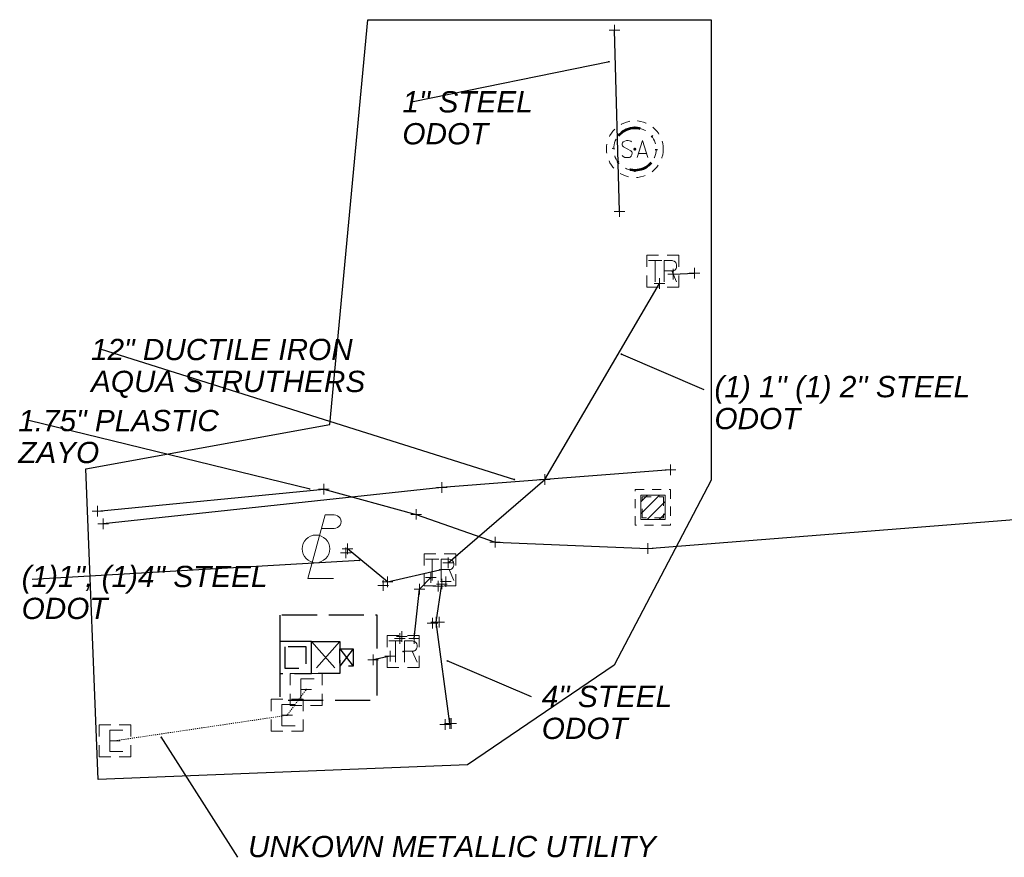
# Model space of a CAD drawing. Header units: feet. Extents: x 2474969 to 2485206, y 498780 to 500682.
# Tile 66 of 69: x 2484587 to 2484679, y 500210 to 500289. Entities that reach past the tile are written whole.
import ezdxf

# ---------------------------------------------------------------- set-up
doc = ezdxf.new("R2010")
doc.units = ezdxf.units.FT
doc.header["$MEASUREMENT"] = 0
for name, pattern in [('DGN Style 1', [0.06322802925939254, 0.0001052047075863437, -0.06312282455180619]), ('DGN Style 2', [0.017105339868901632, 0.01026320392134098, -0.006842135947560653]), ('DGN Style 4', [0.027368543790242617, 0.01368427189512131, -0.006842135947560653, 0, -0.006842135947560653]), ('DGN Style 5', [0.011973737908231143, 0.00513160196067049, -0.006842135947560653]), ('DGN Style 6', [6.093386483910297, 0.00320367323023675, -1.2814692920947, 2.242571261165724, -1.2814692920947, 0.00320367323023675, -1.2814692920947]), ('DGN Style 7', [0.034210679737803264, 0.01539480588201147, -0.006842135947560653, 0.00513160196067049, -0.006842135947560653]), ('drainage01', [1.6, 0.85, -0.75]), ('interconnectex', [0]), ('OhDOT_USTN2', [0.10999999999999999, 0.069, -0.04099999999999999]), ('OhDOT_USTN3', [0.22, 0.165, -0.055]), ('REDO_Drainage01', [1.6, 0.85, -0.75])]:
    doc.linetypes.add(name, pattern=pattern)
for name, color, linetype in [('DR_X_Cells', 151, 'OhDOT_USTN2'), ('GK_Drainage_Nodes', 7, 'Continuous'), ('SG_X_Controllers', 7, 'OhDOT_USTN3'), ('SG_X_Interconnect_Cable', 7, 'interconnectex'), ('SG_X_PullBox', 7, 'Continuous'), ('TX_X_10', 7, 'Continuous'), ('UT_X_Electric', 1, 'elecex'), ('UT_X_Electric_Cells', 1, 'Continuous'), ('UT_X_FO', 30, 'foex'), ('UT_X_Misc_Cells', 7, 'Continuous'), ('UT_X_Sanitary_Cells', 3, 'Continuous'), ('UT_X_Water', 133, 'waterex')]:
    doc.layers.add(name, color=color, linetype=linetype)
for name, color, linetype, lineweight in [('GK_Drainage_Nodes (Construction)', 7, 'Continuous', 53), ('SG_X_PullBox (Construction)', 7, 'Continuous', 0), ('UT_X_Electric_Cells (Construction)', 1, 'Continuous', 0), ('UT_X_Sanitary_Cells (Construction)', 3, 'Continuous', 0)]:
    doc.layers.add(name, color=color, linetype=linetype, lineweight=lineweight)
doc.layers.add('SV_X_Shot_Marker (Construction)', color=2, linetype='Continuous', lineweight=0, transparency=0.5)
doc.styles.add('Slanted-Normal LS 0.50', font='ariali.ttf', dxfattribs={"height": 0.14})
doc.styles.get("Standard").update_dxf_attribs({"font": 'arial.ttf'})
doc.styles.add('Standard-Linetype-Ex', font='font30.shx')
doc.styles.add('Style-Arial', font='arial.ttf')
doc.linetypes.add('elecex', pattern='A,0.2,-0.1,0.2,-0.1,0.2,-0.1,0.2,-0.1,["E",Standard-Linetype-Ex,S=0.14,R=0,X=-0,Y=-0.05],-0.2', length=1.4)
doc.linetypes.add('foex', pattern='A,0.2,-0.1,0.2,-0.1,0.2,-0.1,0.2,-0.1,["FO",Standard-Linetype-Ex,S=0.14,R=0,X=-0,Y=-0.05],-0.3', length=1.5)
doc.linetypes.add('waterex', pattern='A,0.2,-0.1,0.2,-0.1,0.2,-0.1,0.2,-0.1,["W",Standard-Linetype-Ex,S=0.14,R=0,X=-0,Y=-0.05],-0.2', length=1.4)
doc.dimstyles.get("Standard").update_dxf_attribs({"dimtxt": 0.18, "dimasz": 0.18, "dimexe": 0.18, "dimexo": 0.0625, "dimgap": 0.09, "dimtad": 0, "dimtih": 1, "dimtoh": 1, "dimdec": 4, "dimzin": 0, "dimdsep": 46, "dimtxsty": 'Standard', "dimcen": 0.09, "dimadec": 0, "dimazin": 0, "dimtfac": 1, "dimtdec": 4, "dimtofl": 0, "dimtmove": 0, "dimatfit": 3, "dimfxl": 1, "dimtolj": 1, "dimtzin": 0, "dimarcsym": 0})

# ---------------------------------------------------------------- blocks, each defined once
blk = doc.blocks.new('MH1D-X-SAN_1')
at = {"layer": 'GK_Drainage_Nodes (Construction)', "color": 254, "linetype": 'DGN Style 6', "lineweight": 53}
blk.add_circle((0, 0), 1.999996, dxfattribs=at)
at = {"layer": 'GK_Drainage_Nodes (Construction)', "color": 6, "linetype": 'DGN Style 1', "lineweight": 53}
blk.add_point((0, 1.999995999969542), dxfattribs=at)
at = {"layer": 'GK_Drainage_Nodes (Construction)', "color": 5, "linetype": 'DGN Style 7', "lineweight": 53}
blk.add_point((0, 0), dxfattribs=at)
at = {"layer": 'GK_Drainage_Nodes (Construction)', "color": 1, "linetype": 'DGN Style 5', "lineweight": 53}
blk.add_point((0, 0), dxfattribs=at)
at = {"layer": 'GK_Drainage_Nodes (Construction)', "color": 2, "linetype": 'DGN Style 4', "lineweight": 53}
blk.add_point((0, 0), dxfattribs=at)
at = {"layer": 'GK_Drainage_Nodes (Construction)', "color": 30, "linetype": 'DGN Style 2', "lineweight": 53}
blk.add_point((0, -1.999995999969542), dxfattribs=at)
at = {"layer": 'UT_X_Sanitary_Cells', "color": 3, "linetype": 'Continuous', "lineweight": 0, "flags": 128}
for points in [[(-0.3325557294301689, 0.6865234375), (-0.3577510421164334, 0.7117187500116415), (-0.3956416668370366, 0.7369140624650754), (-0.5089229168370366, 0.7748046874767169), (-0.6475947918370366, 0.7999999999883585), (-0.7483760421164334, 0.7999999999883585), (-0.7860713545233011, 0.7999999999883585), (-0.9499385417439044, 0.7621093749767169), (-1.088415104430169, 0.6865234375), (-1.176696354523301, 0.5857421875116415), (-1.201891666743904, 0.4849609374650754), (-1.201891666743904, 0.4093749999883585), (-1.176696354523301, 0.30859375), (-1.075915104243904, 0.2205078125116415), (-0.3829463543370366, -0.1574218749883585), (-0.3200557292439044, -0.2078125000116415), (-0.2948604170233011, -0.2582031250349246), (-0.2696651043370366, -0.3337890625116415), (-0.2696651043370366, -0.4093749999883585), (-0.2821651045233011, -0.4849609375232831), (-0.2948604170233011, -0.5353515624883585), (-0.3200557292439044, -0.5984375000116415), (-0.3452510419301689, -0.6488281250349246), (-0.3704463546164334, -0.6865234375), (-0.4081416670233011, -0.7244140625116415), (-0.4460322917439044, -0.7496093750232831), (-0.4964229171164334, -0.7748046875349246), (-0.5341182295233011, -0.7873046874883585), (-0.6475947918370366, -0.7999999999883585), (-0.8239619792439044, -0.7999999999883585), (-0.9372432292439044, -0.7748046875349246), (-1.101110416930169, -0.6865234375), (-1.201891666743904, -0.6109375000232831)], [(0.2090458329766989, -0.7999999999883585), (0.7129520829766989, 0.7999999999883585), (1.204358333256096, -0.7999999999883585)], [(1.078381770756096, -0.4220703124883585), (0.3350223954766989, -0.4220703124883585)]]:
    blk.add_lwpolyline(points, dxfattribs=at)
at = {"layer": 'UT_X_Sanitary_Cells', "linetype": 'drainage01', "lineweight": 0}
blk.add_circle((0, 0), 2.666661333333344, dxfattribs=at)
at = {"layer": 'UT_X_Sanitary_Cells (Construction)', "color": 251, "linetype": 'drainage01', "lineweight": 0}
blk.add_circle((0, 0), 1.999996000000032, dxfattribs=at)
blk = doc.blocks.new('SIGPB')
at = {"layer": 'SG_X_PullBox', "color": 7, "linetype": 'Continuous', "lineweight": 0, "flags": 128}
for points in [[(-0.01999999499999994, 0.07499998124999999), (-0.07499998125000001, 0.07499998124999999), (-0.07499998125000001, 0.019999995)], [(-0.06780112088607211, 0.04999998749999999), (-0.005606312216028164, 0.04999998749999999)], [(-0.03630698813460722, 0.04999998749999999), (-0.03630698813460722, -0.0499999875)], [(0.005599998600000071, -0.0499999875), (0.005599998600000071, 0.04999998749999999), (0.04339295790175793, 0.04999998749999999), (0.04732362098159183, 0.04920653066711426), (0.05284119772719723, 0.047631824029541), (0.055197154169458, 0.04605711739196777), (0.05756531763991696, 0.04448241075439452), (0.0607147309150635, 0.0405395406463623), (0.06307068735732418, 0.03660887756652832), (0.0646453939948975, 0.03031005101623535), (0.0646453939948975, 0.0208618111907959), (0.06386414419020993, 0.01771239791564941), (0.06228943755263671, 0.01298827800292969), (0.05914002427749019, 0.007470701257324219), (0.05599061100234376, 0.005114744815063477), (0.05362244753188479, 0.003540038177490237), (0.05204774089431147, 0.002746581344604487), (0.04969178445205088, 0.001965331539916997), (0.04259950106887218, 0.001171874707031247), (0.005599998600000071, 0.001171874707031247)], [(0.07499998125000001, 0.019999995), (0.07499998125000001, 0.07499998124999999), (0.01999999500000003, 0.07499998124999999)], [(0.04259950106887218, 0.001171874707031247), (0.0646453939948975, -0.0499999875)], [(-0.07499998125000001, -0.019999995), (-0.07499998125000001, -0.07499998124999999), (-0.01999999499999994, -0.07499998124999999)], [(0.01999999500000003, -0.07499998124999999), (0.07499998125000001, -0.07499998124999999), (0.07499998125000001, -0.019999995)]]:
    blk.add_lwpolyline(points, dxfattribs=at)
blk = doc.blocks.new('SIGPB_1')
at = {"layer": 'SG_X_PullBox', "color": 7, "linetype": 'Continuous', "lineweight": 0, "flags": 128}
for points in [[(-0.01999999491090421, 0.07499998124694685), (-0.07499998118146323, 0.07499998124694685), (-0.07499998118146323, 0.0199999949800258)], [(-0.06780112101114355, 0.04999998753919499), (-0.005606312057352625, 0.04999998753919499)], [(-0.03630698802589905, 0.04999998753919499), (-0.03630698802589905, -0.04999998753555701)], [(0.005599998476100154, -0.04999998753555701), (0.005599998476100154, 0.04999998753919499), (0.04339295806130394, 0.04999998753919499), (0.04732362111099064, 0.04920653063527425), (0.05284119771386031, 0.04763182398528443), (0.05519715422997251, 0.04605711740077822), (0.0575653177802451, 0.0444824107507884), (0.06071473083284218, 0.04053954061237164), (0.06307068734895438, 0.03660887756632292), (0.06464539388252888, 0.03031005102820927), (0.06464539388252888, 0.02086181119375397), (0.06386414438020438, 0.01771239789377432), (0.0622894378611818, 0.01298827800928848), (0.05914002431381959, 0.007470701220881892), (0.05599061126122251, 0.005114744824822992), (0.05362244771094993, 0.003540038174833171), (0.05204774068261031, 0.002746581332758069), (0.04969178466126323, 0.00196533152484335), (0.04259950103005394, 0.001171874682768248), (0.005599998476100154, 0.001171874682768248)], [(0.07499998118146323, 0.0199999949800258), (0.07499998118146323, 0.07499998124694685), (0.01999999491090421, 0.07499998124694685)], [(0.04259950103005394, 0.001171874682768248), (0.06464539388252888, -0.04999998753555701)], [(-0.07499998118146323, -0.01999999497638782), (-0.07499998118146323, -0.07499998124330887), (-0.01999999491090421, -0.07499998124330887)], [(0.01999999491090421, -0.07499998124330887), (0.07499998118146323, -0.07499998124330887), (0.07499998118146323, -0.01999999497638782)]]:
    blk.add_lwpolyline(points, dxfattribs=at)
at = {"layer": 'SG_X_PullBox (Construction)', "color": 7, "linetype": 'Continuous', "lineweight": 30}
blk.add_point((0, 3.637978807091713e-12), dxfattribs=at)
blk = doc.blocks.new('SIGPB_2')
at = {"layer": 'SG_X_PullBox', "color": 7, "linetype": 'Continuous', "lineweight": 0, "flags": 128}
for points in [[(-0.01999999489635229, 0.07499998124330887), (-0.07499998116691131, 0.07499998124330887), (-0.07499998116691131, 0.01999999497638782)], [(-0.0678011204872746, 0.04999998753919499), (-0.00560631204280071, 0.04999998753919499)], [(-0.03630698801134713, 0.04999998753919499), (-0.03630698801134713, -0.04999998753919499)], [(0.005599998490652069, -0.04999998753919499), (0.005599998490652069, 0.04999998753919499), (0.04339295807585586, 0.04999998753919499), (0.04732362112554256, 0.04920653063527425), (0.05284119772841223, 0.04763182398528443), (0.05519715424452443, 0.04605711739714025), (0.05756531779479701, 0.04448241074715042), (0.06071473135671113, 0.04053954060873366), (0.0630706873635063, 0.03660887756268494), (0.06464539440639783, 0.03031005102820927), (0.06464539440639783, 0.02086181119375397), (0.0638641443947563, 0.01771239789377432), (0.06228943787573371, 0.0129882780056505), (0.05914002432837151, 0.007470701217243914), (0.05599061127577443, 0.005114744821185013), (0.05362244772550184, 0.003540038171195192), (0.05204774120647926, 0.002746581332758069), (0.04969178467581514, 0.001965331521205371), (0.04259950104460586, 0.001171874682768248), (0.005599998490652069, 0.001171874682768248)], [(0.07499998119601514, 0.01999999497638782), (0.07499998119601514, 0.07499998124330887), (0.01999999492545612, 0.07499998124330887)], [(0.04259950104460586, 0.001171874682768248), (0.06464539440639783, -0.04999998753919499)], [(-0.07499998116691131, -0.01999999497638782), (-0.07499998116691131, -0.07499998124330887), (-0.01999999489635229, -0.07499998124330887)], [(0.01999999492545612, -0.07499998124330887), (0.07499998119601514, -0.07499998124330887), (0.07499998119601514, -0.01999999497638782)]]:
    blk.add_lwpolyline(points, dxfattribs=at)
at = {"layer": 'SG_X_PullBox (Construction)', "color": 7, "linetype": 'Continuous', "lineweight": 30}
blk.add_point((1.455191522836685e-11, 0), dxfattribs=at)
blk = doc.blocks.new('CBM_332X')
at = {"layer": 'SG_X_Controllers'}
for p, q in [((-0.06663220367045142, 0.07499988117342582), (0.0666322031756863, -0.07499988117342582)), ((0.0666322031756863, 0.07499988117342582), (-0.06663220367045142, -0.07499988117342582)), ((0.0666322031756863, 0.0404474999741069), (0.1289201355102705, -0.04044750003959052)), ((0.1289201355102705, 0.0404474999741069), (0.0666322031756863, -0.04044750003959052))]:
    blk.add_line(p, q, dxfattribs=at)
for points in [[(-0.2166319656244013, 0.1999340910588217), (-0.2166319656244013, -0.1999340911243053), (0.2414257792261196, -0.1999340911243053), (0.2414257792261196, 0.1999340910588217)], [(-0.2166319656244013, 0.07499988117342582), (-0.2166319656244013, -0.07499988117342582), (-0.06663220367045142, -0.07499988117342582), (-0.06663220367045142, 0.07499988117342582)], [(-0.1916085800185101, 0.04997649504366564), (-0.1916085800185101, -0.04997649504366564), (-0.09165558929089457, -0.04997649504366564), (-0.09165558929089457, 0.04997649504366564)], [(-0.06663220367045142, 0.07499988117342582), (0.0666322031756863, 0.07499988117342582), (0.0666322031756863, -0.07499988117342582), (-0.06663220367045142, -0.07499988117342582)], [(0.0666322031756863, 0.0404474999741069), (0.1289201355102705, 0.0404474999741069), (0.1289201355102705, -0.04044750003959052), (0.0666322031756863, -0.04044750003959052)]]:
    blk.add_3dface(points, dxfattribs=at)
blk = doc.blocks.new('CB22B-X')
at = {"layer": 'Defpoints', "color": 20, "linetype": 'REDO_Drainage01', "lineweight": 0}
blk.add_lwpolyline([(-0.9999979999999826, 0.9999979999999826), (0.9999980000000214, 0.9999979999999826), (0.9999980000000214, -0.9999979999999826), (-0.9999979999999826, -0.9999979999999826), (-0.9999979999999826, 0.9999979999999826)], close=True, dxfattribs=at)
at = {"layer": 'DR_X_Cells', "color": 151, "linetype": 'Continuous', "lineweight": 0}
for p, q in [((-1.14583104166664, -0.6130853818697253), (0.6130853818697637, 1.145831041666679)), ((-1.14583104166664, 0.518285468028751), (-0.518285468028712, 1.145831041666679)), ((-0.5472058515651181, -1.145831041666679), (1.145831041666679, 0.5472058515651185)), ((0.5841649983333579, -1.145831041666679), (1.145831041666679, -0.5841649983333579))]:
    blk.add_line(p, q, dxfattribs=at)
at = {"layer": 'DR_X_Cells', "color": 151, "linetype": 'REDO_Drainage01', "lineweight": 0}
blk.add_lwpolyline([(-1.66666333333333, 1.66666333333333), (1.66666333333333, 1.66666333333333), (1.66666333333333, -1.666663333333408), (-1.66666333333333, -1.666663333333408), (-1.66666333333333, 1.66666333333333)], close=True, dxfattribs=at)
at = {"layer": 'DR_X_Cells', "color": 151, "linetype": 'Continuous', "lineweight": 0, "flags": 128}
blk.add_lwpolyline([(-1.14583104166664, 1.145831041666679), (1.145831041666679, 1.145831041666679), (1.145831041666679, -1.145831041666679), (-1.14583104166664, -1.145831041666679), (-1.14583104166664, 1.145831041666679)], close=True, dxfattribs=at)
blk = doc.blocks.new('SVPT_20')
at = {"layer": 'SV_X_Shot_Marker (Construction)', "transparency": 33554495}
for p, q in [((-0.02499999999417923, 0), (0.02500000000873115, 0)), ((0, 0.02499999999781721), (0, -0.02500000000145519))]:
    blk.add_line(p, q, dxfattribs=at)
blk.add_point((0, 0), dxfattribs=at)
blk = doc.blocks.new('SVPT_21')
at = {"layer": 'SV_X_Shot_Marker (Construction)', "transparency": 33554495}
for p, q in [((-0.02499999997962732, 0), (0.02500000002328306, 0)), ((1.455191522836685e-11, 0.02500000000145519), (1.455191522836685e-11, -0.02500000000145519))]:
    blk.add_line(p, q, dxfattribs=at)
blk.add_point((1.455191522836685e-11, 0), dxfattribs=at)
blk = doc.blocks.new('SVPT_22')
at = {"layer": 'SV_X_Shot_Marker (Construction)', "transparency": 33554495}
for p, q in [((-0.02499999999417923, 3.637978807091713e-12), (0.02499999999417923, 3.637978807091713e-12)), ((0, 0.02500000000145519), (0, -0.02499999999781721))]:
    blk.add_line(p, q, dxfattribs=at)
blk.add_point((0, 3.637978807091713e-12), dxfattribs=at)
blk = doc.blocks.new('EBOX')
at = {"layer": 'UT_X_Electric_Cells', "color": 1, "linetype": 'Continuous', "lineweight": 0}
blk.add_line((-0.025, 0), (0.025, 0), dxfattribs=at)
at = {"layer": 'UT_X_Electric_Cells', "color": 1, "linetype": 'Continuous', "lineweight": 0, "flags": 128}
for points in [[(-0.02, 0.075), (-0.075, 0.075), (-0.075, 0.02)], [(0.0375, 0.05), (-0.025, 0.05), (-0.025, -0.05), (0.0375, -0.05)], [(0.075, 0.02), (0.075, 0.075), (0.02, 0.075)], [(-0.075, -0.02), (-0.075, -0.075), (-0.02, -0.075)], [(0.02, -0.075), (0.075, -0.075), (0.075, -0.02)]]:
    blk.add_lwpolyline(points, dxfattribs=at)
blk = doc.blocks.new('EBOX_1')
at = {"layer": 'UT_X_Electric_Cells', "color": 1, "linetype": 'Continuous', "lineweight": 0}
blk.add_line((-0.02499999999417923, 0), (0.02500000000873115, 0), dxfattribs=at)
at = {"layer": 'UT_X_Electric_Cells', "color": 1, "linetype": 'Continuous', "lineweight": 0, "flags": 128}
for points in [[(-0.01999999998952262, 0.0750000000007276), (-0.0749999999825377, 0.0750000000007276), (-0.0749999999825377, 0.02000000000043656)], [(0.03750000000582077, 0.0499999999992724), (-0.02499999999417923, 0.0499999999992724), (-0.02499999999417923, -0.0499999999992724), (0.03750000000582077, -0.0499999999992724)], [(0.07500000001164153, 0.02000000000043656), (0.07500000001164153, 0.0750000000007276), (0.02000000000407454, 0.0750000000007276)], [(-0.0749999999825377, -0.02000000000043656), (-0.0749999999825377, -0.0750000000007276), (-0.01999999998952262, -0.0750000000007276)], [(0.02000000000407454, -0.0750000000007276), (0.07500000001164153, -0.0750000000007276), (0.07500000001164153, -0.02000000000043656)]]:
    blk.add_lwpolyline(points, dxfattribs=at)
at = {"layer": 'UT_X_Electric_Cells (Construction)', "color": 1, "linetype": 'Continuous', "lineweight": 30}
blk.add_point((1.455191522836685e-11, 0), dxfattribs=at)
blk = doc.blocks.new('EBOX_2')
at = {"layer": 'UT_X_Electric_Cells', "color": 1, "linetype": 'Continuous', "lineweight": 0}
blk.add_line((-0.02499999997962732, 0), (0.02500000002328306, 0), dxfattribs=at)
at = {"layer": 'UT_X_Electric_Cells', "color": 1, "linetype": 'Continuous', "lineweight": 0, "flags": 128}
for points in [[(-0.01999999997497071, 0.0750000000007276), (-0.0749999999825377, 0.0750000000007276), (-0.0749999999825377, 0.02000000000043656)], [(0.03750000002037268, 0.0499999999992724), (-0.02499999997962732, 0.0499999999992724), (-0.02499999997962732, -0.0499999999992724), (0.03750000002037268, -0.0499999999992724)], [(0.07500000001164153, 0.02000000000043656), (0.07500000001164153, 0.0750000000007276), (0.02000000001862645, 0.0750000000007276)], [(-0.0749999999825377, -0.02000000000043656), (-0.0749999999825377, -0.0750000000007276), (-0.01999999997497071, -0.0750000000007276)], [(0.02000000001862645, -0.0750000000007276), (0.07500000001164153, -0.0750000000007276), (0.07500000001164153, -0.02000000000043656)]]:
    blk.add_lwpolyline(points, dxfattribs=at)
at = {"layer": 'UT_X_Electric_Cells (Construction)', "color": 1, "linetype": 'Continuous', "lineweight": 30}
blk.add_point((1.455191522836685e-11, 0), dxfattribs=at)
blk = doc.blocks.new('SVPT_23')
at = {"layer": 'SV_X_Shot_Marker (Construction)', "transparency": 33554495}
for p, q in [((-0.02499999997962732, 0), (0.02500000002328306, 0)), ((1.455191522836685e-11, 0.02499999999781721), (1.455191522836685e-11, -0.02500000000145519))]:
    blk.add_line(p, q, dxfattribs=at)
blk.add_point((1.455191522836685e-11, 0), dxfattribs=at)
blk = doc.blocks.new('SVPT_24')
at = {"layer": 'SV_X_Shot_Marker (Construction)', "transparency": 33554495}
for p, q in [((-0.02499999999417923, 3.637978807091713e-12), (0.02499999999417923, 3.637978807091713e-12)), ((0, 0.02500000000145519), (0, -0.02499999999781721))]:
    blk.add_line(p, q, dxfattribs=at)
blk.add_point((0, 3.637978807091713e-12), dxfattribs=at)
blk = doc.blocks.new('SVPT_25')
at = {"layer": 'SV_X_Shot_Marker (Construction)', "transparency": 33554495}
for p, q in [((-0.02499999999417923, 3.637978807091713e-12), (0.02500000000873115, 3.637978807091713e-12)), ((1.455191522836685e-11, 0.02500000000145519), (1.455191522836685e-11, -0.02499999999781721))]:
    blk.add_line(p, q, dxfattribs=at)
blk.add_point((1.455191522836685e-11, 3.637978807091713e-12), dxfattribs=at)
blk = doc.blocks.new('SVPT_26')
at = {"layer": 'SV_X_Shot_Marker (Construction)', "transparency": 33554495}
for p, q in [((-0.02500000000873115, 0), (0.02499999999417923, 0)), ((0, 0.02499999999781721), (0, -0.02500000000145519))]:
    blk.add_line(p, q, dxfattribs=at)
blk.add_point((0, 0), dxfattribs=at)
blk = doc.blocks.new('SVPT_27')
at = {"layer": 'SV_X_Shot_Marker (Construction)', "transparency": 33554495}
for p, q in [((-0.02499999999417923, 0), (0.02500000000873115, 0)), ((1.455191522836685e-11, 0.02500000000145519), (1.455191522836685e-11, -0.02499999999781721))]:
    blk.add_line(p, q, dxfattribs=at)
blk.add_point((1.455191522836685e-11, 0), dxfattribs=at)
blk = doc.blocks.new('SVPT_28')
at = {"layer": 'SV_X_Shot_Marker (Construction)', "transparency": 33554495}
for p, q in [((-0.02499999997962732, 0), (0.02500000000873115, 0)), ((1.455191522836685e-11, 0.02500000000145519), (1.455191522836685e-11, -0.02499999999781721))]:
    blk.add_line(p, q, dxfattribs=at)
blk.add_point((1.455191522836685e-11, 0), dxfattribs=at)
blk = doc.blocks.new('SVPT_29')
at = {"layer": 'SV_X_Shot_Marker (Construction)', "transparency": 33554495}
for p, q in [((-0.02500000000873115, 3.637978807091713e-12), (0.02499999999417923, 3.637978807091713e-12)), ((-1.455191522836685e-11, 0.02500000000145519), (-1.455191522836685e-11, -0.02499999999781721))]:
    blk.add_line(p, q, dxfattribs=at)
blk.add_point((-1.455191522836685e-11, 3.637978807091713e-12), dxfattribs=at)
blk = doc.blocks.new('SVPT_30')
at = {"layer": 'SV_X_Shot_Marker (Construction)', "transparency": 33554495}
for p, q in [((0, 0.02499999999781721), (0, -0.02500000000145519)), ((-0.02500000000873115, -3.637978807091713e-12), (0.02499999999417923, -3.637978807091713e-12))]:
    blk.add_line(p, q, dxfattribs=at)
blk.add_point((0, -3.637978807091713e-12), dxfattribs=at)
blk = doc.blocks.new('SVPT_31')
at = {"layer": 'SV_X_Shot_Marker (Construction)', "transparency": 33554495}
for p, q in [((-0.02499999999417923, 3.637978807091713e-12), (0.02500000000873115, 3.637978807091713e-12)), ((1.455191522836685e-11, 0.02500000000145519), (1.455191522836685e-11, -0.02499999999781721))]:
    blk.add_line(p, q, dxfattribs=at)
blk.add_point((1.455191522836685e-11, 3.637978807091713e-12), dxfattribs=at)
blk = doc.blocks.new('SVPT_32')
at = {"layer": 'SV_X_Shot_Marker (Construction)', "transparency": 33554495}
for p, q in [((-0.02500000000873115, 0), (0.02499999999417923, 0)), ((0, 0.02499999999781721), (0, -0.02500000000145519))]:
    blk.add_line(p, q, dxfattribs=at)
blk.add_point((0, 0), dxfattribs=at)
blk = doc.blocks.new('SVPT_33')
at = {"layer": 'SV_X_Shot_Marker (Construction)', "transparency": 33554495}
for p, q in [((-0.02499999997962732, 0), (0.02500000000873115, 0)), ((1.455191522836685e-11, 0.02500000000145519), (1.455191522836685e-11, -0.02499999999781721))]:
    blk.add_line(p, q, dxfattribs=at)
blk.add_point((1.455191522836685e-11, 0), dxfattribs=at)
blk = doc.blocks.new('SVPT_34')
at = {"layer": 'SV_X_Shot_Marker (Construction)', "transparency": 33554495}
for p, q in [((-0.02499999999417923, 3.637978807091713e-12), (0.02500000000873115, 3.637978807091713e-12)), ((1.455191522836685e-11, 0.02500000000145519), (1.455191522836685e-11, -0.02499999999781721))]:
    blk.add_line(p, q, dxfattribs=at)
blk.add_point((1.455191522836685e-11, 3.637978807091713e-12), dxfattribs=at)
blk = doc.blocks.new('SVPT_35')
at = {"layer": 'SV_X_Shot_Marker (Construction)', "transparency": 33554495}
for p, q in [((-0.02500000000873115, 0), (0.02499999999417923, 0)), ((-1.455191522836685e-11, 0.02500000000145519), (-1.455191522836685e-11, -0.02500000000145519))]:
    blk.add_line(p, q, dxfattribs=at)
blk.add_point((-1.455191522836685e-11, 0), dxfattribs=at)
blk = doc.blocks.new('SVPT_36')
at = {"layer": 'SV_X_Shot_Marker (Construction)', "transparency": 33554495}
for p, q in [((-0.02499999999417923, 0), (0.02500000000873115, 0)), ((0, 0.02500000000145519), (0, -0.02499999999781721))]:
    blk.add_line(p, q, dxfattribs=at)
blk.add_point((0, 0), dxfattribs=at)
blk = doc.blocks.new('SVPT_37')
at = {"layer": 'SV_X_Shot_Marker (Construction)', "transparency": 33554495}
for p, q in [((-0.02500000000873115, 0), (0.02499999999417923, 0)), ((0, 0.02500000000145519), (0, -0.02499999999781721))]:
    blk.add_line(p, q, dxfattribs=at)
blk.add_point((0, 0), dxfattribs=at)
blk = doc.blocks.new('SVPT_38')
at = {"layer": 'SV_X_Shot_Marker (Construction)', "transparency": 33554495}
for p, q in [((-0.02499999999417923, 0), (0.02500000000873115, 0)), ((0, 0.02500000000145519), (0, -0.02500000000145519))]:
    blk.add_line(p, q, dxfattribs=at)
blk.add_point((0, 0), dxfattribs=at)
blk = doc.blocks.new('SVPT_39')
at = {"layer": 'SV_X_Shot_Marker (Construction)', "transparency": 33554495}
for p, q in [((-0.02499999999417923, 0), (0.02500000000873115, 0)), ((1.455191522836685e-11, 0.02500000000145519), (1.455191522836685e-11, -0.02499999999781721))]:
    blk.add_line(p, q, dxfattribs=at)
blk.add_point((1.455191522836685e-11, 0), dxfattribs=at)
blk = doc.blocks.new('SVPT_40')
at = {"layer": 'SV_X_Shot_Marker (Construction)', "transparency": 33554495}
for p, q in [((-0.02499999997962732, 0), (0.02500000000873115, 0)), ((1.455191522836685e-11, 0.02499999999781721), (1.455191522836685e-11, -0.02500000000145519))]:
    blk.add_line(p, q, dxfattribs=at)
blk.add_point((1.455191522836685e-11, 0), dxfattribs=at)
blk = doc.blocks.new('SVPT_41')
at = {"layer": 'SV_X_Shot_Marker (Construction)', "transparency": 33554495}
for p, q in [((-0.02499999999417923, 0), (0.02500000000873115, 0)), ((1.455191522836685e-11, 0.02500000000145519), (1.455191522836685e-11, -0.02499999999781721))]:
    blk.add_line(p, q, dxfattribs=at)
blk.add_point((1.455191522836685e-11, 0), dxfattribs=at)
blk = doc.blocks.new('SVPT_42')
at = {"layer": 'SV_X_Shot_Marker (Construction)', "transparency": 33554495}
for p, q in [((-0.02499999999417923, 3.637978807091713e-12), (0.02500000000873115, 3.637978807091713e-12)), ((1.455191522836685e-11, 0.02500000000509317), (1.455191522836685e-11, -0.02499999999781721))]:
    blk.add_line(p, q, dxfattribs=at)
blk.add_point((1.455191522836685e-11, 3.637978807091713e-12), dxfattribs=at)
blk = doc.blocks.new('SVPT_43')
at = {"layer": 'SV_X_Shot_Marker (Construction)', "transparency": 33554495}
for p, q in [((-0.02499999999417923, 0), (0.02500000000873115, 0)), ((0, 0.02499999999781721), (0, -0.02500000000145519))]:
    blk.add_line(p, q, dxfattribs=at)
blk.add_point((0, 0), dxfattribs=at)
blk = doc.blocks.new('SVPT_44')
at = {"layer": 'SV_X_Shot_Marker (Construction)', "transparency": 33554495}
for p, q in [((-0.02500000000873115, 0), (0.02499999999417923, 0)), ((0, 0.02499999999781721), (0, -0.02500000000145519))]:
    blk.add_line(p, q, dxfattribs=at)
blk.add_point((0, 0), dxfattribs=at)
blk = doc.blocks.new('SVPT_45')
at = {"layer": 'SV_X_Shot_Marker (Construction)', "transparency": 33554495}
for p, q in [((-0.02499999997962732, 0), (0.02500000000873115, 0)), ((1.455191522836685e-11, 0.02500000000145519), (1.455191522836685e-11, -0.02499999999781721))]:
    blk.add_line(p, q, dxfattribs=at)
blk.add_point((1.455191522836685e-11, 0), dxfattribs=at)
blk = doc.blocks.new('SVPT_46')
at = {"layer": 'SV_X_Shot_Marker (Construction)', "transparency": 33554495}
for p, q in [((-0.02499999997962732, 3.637978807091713e-12), (0.02500000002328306, 3.637978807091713e-12)), ((1.455191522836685e-11, 0.02500000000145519), (1.455191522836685e-11, -0.02499999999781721))]:
    blk.add_line(p, q, dxfattribs=at)
blk.add_point((1.455191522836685e-11, 3.637978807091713e-12), dxfattribs=at)
blk = doc.blocks.new('SVPT_47')
at = {"layer": 'SV_X_Shot_Marker (Construction)', "transparency": 33554495}
for p, q in [((-0.02500000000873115, 0), (0.02499999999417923, 0)), ((-1.455191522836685e-11, 0.02500000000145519), (-1.455191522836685e-11, -0.02500000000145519))]:
    blk.add_line(p, q, dxfattribs=at)
blk.add_point((-1.455191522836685e-11, 0), dxfattribs=at)
blk = doc.blocks.new('SVPT_48')
at = {"layer": 'SV_X_Shot_Marker (Construction)', "transparency": 33554495}
for p, q in [((-0.02499999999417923, 3.637978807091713e-12), (0.02500000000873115, 3.637978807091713e-12)), ((0, 0.02500000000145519), (0, -0.02499999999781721))]:
    blk.add_line(p, q, dxfattribs=at)
blk.add_point((0, 3.637978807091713e-12), dxfattribs=at)
blk = doc.blocks.new('SVPT_49')
at = {"layer": 'SV_X_Shot_Marker (Construction)', "transparency": 33554495}
for p, q in [((-0.02499999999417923, 0), (0.02499999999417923, 0)), ((0, 0.02500000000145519), (0, -0.02499999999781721))]:
    blk.add_line(p, q, dxfattribs=at)
blk.add_point((0, 0), dxfattribs=at)
blk = doc.blocks.new('SVPT_582')
at = {"layer": 'SV_X_Shot_Marker (Construction)', "transparency": 33554495}
for p, q in [((-0.02499999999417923, 0), (0.02500000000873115, 0)), ((1.455191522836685e-11, 0.02500000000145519), (1.455191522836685e-11, -0.02499999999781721))]:
    blk.add_line(p, q, dxfattribs=at)
blk.add_point((1.455191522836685e-11, 0), dxfattribs=at)
blk = doc.blocks.new('SVPT_583')
at = {"layer": 'SV_X_Shot_Marker (Construction)', "transparency": 33554495}
for p, q in [((-0.02500000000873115, 3.637978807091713e-12), (0.02499999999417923, 3.637978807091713e-12)), ((0, 0.02500000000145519), (0, -0.02499999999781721))]:
    blk.add_line(p, q, dxfattribs=at)
blk.add_point((0, 3.637978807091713e-12), dxfattribs=at)
blk = doc.blocks.new('SVPT_584')
at = {"layer": 'SV_X_Shot_Marker (Construction)', "transparency": 33554495}
for p, q in [((-0.02500000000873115, 3.637978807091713e-12), (0.02499999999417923, 3.637978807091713e-12)), ((0, 0.02500000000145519), (0, -0.02499999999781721))]:
    blk.add_line(p, q, dxfattribs=at)
blk.add_point((0, 3.637978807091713e-12), dxfattribs=at)
blk = doc.blocks.new('SVPT_585')
at = {"layer": 'SV_X_Shot_Marker (Construction)', "transparency": 33554495}
for p, q in [((-0.02499999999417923, 3.637978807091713e-12), (0.02499999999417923, 3.637978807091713e-12)), ((0, 0.02500000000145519), (0, -0.02499999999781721))]:
    blk.add_line(p, q, dxfattribs=at)
blk.add_point((0, 3.637978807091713e-12), dxfattribs=at)
blk = doc.blocks.new('SVPT_586')
at = {"layer": 'SV_X_Shot_Marker (Construction)', "transparency": 33554495}
for p, q in [((-0.02500000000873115, 0), (0.02499999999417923, 0)), ((0, 0.02500000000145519), (0, -0.02499999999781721))]:
    blk.add_line(p, q, dxfattribs=at)
blk.add_point((0, 0), dxfattribs=at)
blk = doc.blocks.new('TerminatorOpen_0.5')
at = {"color": 0, "linetype": 'ByBlock', "lineweight": -2}
for q in [(-1, 0.25), (-1, 0), (-1, -0.25)]:
    blk.add_line((0, 0), q, dxfattribs=at)
blk = doc.blocks.new('PLP_19')
at = {"layer": 'UT_X_Misc_Cells', "color": 1, "linetype": 'Continuous', "lineweight": 0}
for p, q in [((0.04283333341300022, 0.1600000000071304), (0.08533333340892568, 0.1600000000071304)), ((0.02575000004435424, 0.09625000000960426), (0.08533333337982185, 0.09625000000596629))]:
    blk.add_line(p, q, dxfattribs=at)
at = {"layer": 'UT_X_Misc_Cells', "color": 1, "linetype": 'Continuous', "lineweight": 0, "flags": 128}
blk.add_lwpolyline([(0.04283333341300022, 0.1600000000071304), (-0.03750000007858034, -0.1399999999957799), (0.08249999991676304, -0.1399999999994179)], dxfattribs=at)
at = {"layer": 'UT_X_Misc_Cells', "color": 1, "linetype": 'Continuous', "lineweight": 0}
blk.add_circle((0, 3.637978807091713e-12), 0.06500000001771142, dxfattribs=at)
at = {"layer": 'UT_X_Misc_Cells', "color": 1, "linetype": 'Continuous', "lineweight": 0, "extrusion": (0, 0, -1)}
blk.add_arc((-0.08595833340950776, 0.1281250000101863), 0.03188112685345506, 88.87669723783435, 271.1233027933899, dxfattribs=at)

msp = doc.modelspace()

# ---------------------------------------------------------------- linework, layer by layer
at = {"color": 6, "linetype": 'DGN Style 2', "lineweight": 0, "extrusion": (-0.002209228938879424, 0.07611158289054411, 0.9970968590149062), "elevation": 33635.00799278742, "flags": 128}
msp.add_lwpolyline([(-2498063.034976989, -426600.163826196), (-2498079.272413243, -426602.0943879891), (-2498081.136160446, -426604.4714742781)], dxfattribs=at)
at = {"layer": 'SG_X_Interconnect_Cable'}
for p, q in [((2484621.242092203, 500236.2807290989, 1054.049999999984), (2484617.471684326, 500239.3820645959, 1053.778999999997)), ((2484621.242092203, 500236.2807290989, 1054.049999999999), (2484626.168625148, 500237.4008502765, 1054.39))]:
    msp.add_line(p, q, dxfattribs=at)
at = {"layer": 'SG_X_Interconnect_Cable', "extrusion": (0.262386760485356, 0.01257570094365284, 0.9648808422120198), "elevation": 659246.4713735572, "flags": 128}
msp.add_lwpolyline([(380743.6626666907, -2417471.991921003), (380743.6626666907, -2417474.07043277)], dxfattribs=at)
at = {"layer": 'SG_X_Interconnect_Cable', "extrusion": (-0.04770102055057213, 0.06269459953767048, 0.9968921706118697), "elevation": -86105.85359248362, "flags": 128}
msp.add_lwpolyline([(-2280258.039086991, 1103004.659294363), (-2280270.028650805, 1103003.935743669), (-2280289.735040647, 1102995.773584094)], dxfattribs=at)
at = {"layer": 'SG_X_Interconnect_Cable', "extrusion": (-0.2563589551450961, 0.01795667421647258, 0.9664148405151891), "elevation": -626954.3610202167, "flags": 128}
msp.add_lwpolyline([(-672618.5215011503, 2361800.117626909), (-672623.1762034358, 2361800.292732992), (-672624.3390589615, 2361801.327804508)], dxfattribs=at)
at = {"layer": 'SG_X_Interconnect_Cable', "extrusion": (-0.1204848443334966, -0.02885701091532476, 0.992295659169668), "elevation": -312748.8868104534, "flags": 128}
msp.add_lwpolyline([(92254.46317824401, 2513418.619094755), (92244.88825728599, 2513419.611891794), (92241.532106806, 2513420.959835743)], dxfattribs=at)
at = {"layer": 'SG_X_Interconnect_Cable', "extrusion": (-0.1343324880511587, -0.03059888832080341, 0.9904637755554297), "elevation": -348027.8859708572, "flags": 128}
msp.add_lwpolyline([(64087.90959035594, 2509650.13493096), (64087.90959035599, 2509648.480039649)], dxfattribs=at)
at = {"layer": 'TX_X_10', "flags": 128}
msp.add_lwpolyline([(2484651.639112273, 500289.1189810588), (2484651.639112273, 500245.8232385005), (2484642.544029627, 500228.449787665), (2484628.763601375, 500219.0736395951), (2484594.036922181, 500217.6947942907), (2484592.877225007, 500246.9021546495), (2484615.809998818, 500251.0628506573), (2484619.392910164, 500289.1189810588)], close=True, dxfattribs=at)
at = {"layer": 'UT_X_Electric', "extrusion": (0.000138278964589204, -0.005163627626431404, 0.9999866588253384)}
msp.add_line((2484643.029449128, 500271.0934950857), (2484642.573399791, 500288.1233373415), dxfattribs=at)
at = {"layer": 'UT_X_FO', "flags": 128}
msp.add_lwpolyline([(2484593.978142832, 500242.9204473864), (2484615.245443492, 500244.9946717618), (2484623.92738269, 500242.62141502), (2484631.338184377, 500240.0001314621), (2484645.69073701, 500239.4100676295), (2484685.662061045, 500242.588411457), (2484736.92660676, 500246.8768753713), (2484769.960180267, 500247.4409363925), (2484786.031918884, 500244.5446230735)], dxfattribs=at)
at = {"layer": 'UT_X_Water', "flags": 128}
msp.add_lwpolyline([(2484647.842969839, 500246.8158687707), (2484626.344644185, 500245.141687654), (2484594.512200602, 500241.7393196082)], dxfattribs=at)

# ---------------------------------------------------------------- block references
at = {"layer": 'DR_X_Cells', "color": 5, "linetype": 'Continuous', "lineweight": 0}
msp.add_blockref('CB22B-X', (2484646.172789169, 500243.2774859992, 1053.583), dxfattribs=at)
at = {"layer": 'GK_Drainage_Nodes', "color": 30, "linetype": 'DGN Style 2', "lineweight": 53}
msp.add_blockref('MH1D-X-SAN_1', (2484644.483606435, 500276.9491285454, 1054.628), dxfattribs=at)
at = {"layer": 'SG_X_Controllers', "xscale": 20, "yscale": 20, "zscale": 20}
msp.add_blockref('CBM_332X', (2484615.436464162, 500229.1589586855, 1053.997), dxfattribs=at)
at = {"layer": 'SG_X_PullBox', "color": 7, "linetype": 'Continuous', "lineweight": 0, "xscale": 20, "yscale": 20, "zscale": 20}
for name, p in [('SIGPB', (2484647.111890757, 500265.4718869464, 1053.66)), ('SIGPB_1', (2484626.168625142, 500237.4008502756, 1054.39)), ('SIGPB_2', (2484622.716251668, 500229.725019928, 1053.988))]:
    msp.add_blockref(name, p, dxfattribs=at)
at = {"layer": 'SV_X_Shot_Marker (Construction)', "transparency": 33554495, "xscale": 20, "yscale": 20, "zscale": 20}
for name, p in [('SVPT_49', (2484642.573399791, 500288.1233373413, 1054.716)), ('SVPT_48', (2484643.029449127, 500271.0934950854, 1054.628)), ('SVPT_46', (2484648.08399591, 500265.1968571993, 1053.523)), ('SVPT_47', (2484650.087212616, 500265.2928675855, 1052.977)), ('SVPT_45', (2484646.790856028, 500264.314761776, 1053.738)), ('SVPT_20', (2484647.842969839, 500246.8158687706, 1053.397)), ('SVPT_44', (2484636.034692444, 500245.9067704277, 1054.381)), ('SVPT_585', (2484615.245443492, 500244.9946717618, 1054.431)), ('SVPT_21', (2484626.344644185, 500245.1416876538, 1054.664)), ('SVPT_586', (2484593.978142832, 500242.9204473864, 1054.619)), ('SVPT_584', (2484623.92738269, 500242.62141502, 1054.512)), ('SVPT_22', (2484594.512200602, 500241.739319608, 1054.377)), ('SVPT_583', (2484631.338184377, 500240.0001314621, 1054.352)), ('SVPT_27', (2484617.310666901, 500239.0120245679, 1053.76)), ('SVPT_28', (2484617.471684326, 500239.3820645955, 1053.779)), ('SVPT_582', (2484645.69073701, 500239.4100676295, 1053.499)), ('SVPT_43', (2484626.929707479, 500238.0729229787, 1054.438)), ('SVPT_29', (2484621.242092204, 500236.2807290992, 1054.05)), ('SVPT_33', (2484625.310532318, 500236.682772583, 1054.413)), ('SVPT_40', (2484626.708683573, 500236.2927303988, 1054.405)), ('SVPT_26', (2484620.827047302, 500235.9306912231, 1053.988)), ('SVPT_32', (2484624.231415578, 500235.5926546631, 1054.147)), ('SVPT_34', (2484626.005607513, 500235.8806858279, 1054.446)), ('SVPT_39', (2484626.339643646, 500236.0727065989, 1054.372)), ('SVPT_35', (2484625.477550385, 500232.3803071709, 1054.144)), ('SVPT_38', (2484625.820587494, 500232.4973198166, 1054.205)), ('SVPT_41', (2484626.083615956, 500232.4973198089, 1054.165)), ('SVPT_25', (2484622.393216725, 500230.9591534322, 1053.984)), ('SVPT_30', (2484622.58623761, 500231.146173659, 1054.048)), ('SVPT_31', (2484623.737362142, 500230.961153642, 1054.102)), ('SVPT_24', (2484619.902947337, 500228.937934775, 1053.786)), ('SVPT_23', (2484621.501120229, 500229.3019741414, 1054.014)), ('SVPT_36', (2484626.65267751, 500222.8522764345, 1054.038)), ('SVPT_37', (2484627.092725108, 500222.9562876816, 1054.082)), ('SVPT_42', (2484627.225739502, 500222.9652886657, 1054.08))]:
    msp.add_blockref(name, p, dxfattribs=at)
at = {"layer": 'UT_X_Electric_Cells', "color": 1, "linetype": 'Continuous', "lineweight": 0, "xscale": 20, "yscale": 20, "zscale": 20}
for name, p in [('EBOX_2', (2484613.598265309, 500226.1566338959, 1054.144)), ('EBOX_1', (2484611.804071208, 500223.7333717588, 1054.325)), ('EBOX', (2484595.629321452, 500221.3381126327, 1054.472))]:
    msp.add_blockref(name, p, dxfattribs=at)
at = {"layer": 'UT_X_Misc_Cells', "color": 1, "linetype": 'Continuous', "lineweight": 0, "xscale": 20, "yscale": 20, "zscale": 20}
msp.add_blockref('PLP_19', (2484614.510296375, 500239.3773500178), dxfattribs=at)

# ---------------------------------------------------------------- texts
at = {"layer": 'Defpoints', "style": 'Slanted-Normal LS 0.50'}
for s, insert, char_height, attachment_point, line_spacing_factor in [("1'' STEEL\\PODOT", (2484622.634563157, 500282.399905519), 2.00021638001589, 1, 0.8999999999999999), ("4'' STEEL\\PODOT\\P", (2484635.732280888, 500226.5037457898), 2.00021637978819, 1, 0.9000000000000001), ('UNKOWN METALLIC UTILITY', (2484608.132455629, 500211.3814177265), 2.000216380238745, 4, 0.8999999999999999)]:
    msp.add_mtext(s, dxfattribs=dict(at, insert=insert, char_height=char_height, attachment_point=attachment_point, line_spacing_factor=line_spacing_factor))
at = {"layer": 'Defpoints', "attachment_point": 1, "style": 'Slanted-Normal LS 0.50'}
for s, insert, char_height, rotation, line_spacing_factor in [('12" DUCTILE IRON\\PAQUA STRUTHERS', (2484593.37353684, 500259.117293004), 2.000216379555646, 359.99999999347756, 0.9000000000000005), ("(1) 1'' (1) 2'' STEEL\\PODOT", (2484651.959116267, 500255.6264779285), 2.00021637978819, 359.9999999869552, 0.9000000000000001), ('1.75" PLASTIC\\PZAYO', (2484586.537929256, 500252.4362790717), 2.000216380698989, 1.3044822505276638e-08, 0.8999999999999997), ('(1)1", (1)4" STEEL\\PODOT\\P', (2484586.857929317, 500237.7806863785), 2.00021638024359, 1.3044822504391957e-08, 0.9)]:
    msp.add_mtext(s, dxfattribs=dict(at, insert=insert, char_height=char_height, rotation=rotation, line_spacing_factor=line_spacing_factor))

# ---------------------------------------------------------------- leaders
at = {"layer": 'Defpoints'}
for points, override in [([(2484642.084312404, 500285.1680814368), (2484623.634635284, 500281.3997973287)], {"dimscale": 0, "dimtxt": 0.1000072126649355, "dimasz": 0.1000072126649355, "dimgap": 0.05000360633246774, "dimtad": 0, "dimtxsty": 'Style-Arial', "dimldrblk": 'TerminatorOpen_0.5'}), ([(2484633.208061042, 500245.8702614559), (2484594.373608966, 500258.1171848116)], {"dimscale": 0, "dimtxt": 0.1000072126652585, "dimasz": 0.1000072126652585, "dimgap": 0.05000360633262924, "dimtad": 0, "dimtxsty": 'Style-Arial', "dimldrblk": 'TerminatorOpen_0.5'}), ([(2484643.160221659, 500257.7134400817), (2484650.95904414, 500254.3489006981)], {"dimscale": 0, "dimtxt": 0.1000072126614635, "dimasz": 0.1000072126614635, "dimgap": 0.05000360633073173, "dimtad": 0, "dimtxsty": 'Style-Arial', "dimldrblk": 'TerminatorOpen_0.5'}), ([(2484613.974124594, 500244.9762552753), (2484587.538001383, 500251.4361708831)], {"dimscale": 0, "dimtxt": 0.100007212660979, "dimasz": 0.100007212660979, "dimgap": 0.0500036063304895, "dimtad": 0, "dimtxsty": 'Style-Arial', "dimldrblk": 'TerminatorOpen_0.5'}), ([(2484618.637312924, 500238.2718955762), (2484587.858001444, 500236.5031091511)], {"dimscale": 0, "dimtxt": 0.1000072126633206, "dimasz": 0.1000072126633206, "dimgap": 0.05000360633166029, "dimtad": 0, "dimtxsty": 'Style-Arial', "dimldrblk": 'TerminatorOpen_0.5'}), ([(2484626.823618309, 500228.8681769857), (2484634.732208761, 500225.5036376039)], {"dimscale": 0, "dimtxt": 0.1000072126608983, "dimasz": 0.1000072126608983, "dimgap": 0.05000360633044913, "dimtad": 0, "dimtxsty": 'Style-Arial', "dimldrblk": 'TerminatorOpen_0.5'}), ([(2484599.939112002, 500221.7138546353), (2484607.132383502, 500210.3813095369)], {"dimscale": 0, "dimtxt": 0.1000072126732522, "dimasz": 0.1000072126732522, "dimgap": 0.05000360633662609, "dimtad": 0, "dimtxsty": 'Style-Arial', "dimldrblk": 'TerminatorOpen_0.5'})]:
    msp.add_leader(points, dimstyle='Standard', override=override, dxfattribs=at)

doc.saveas('drawing.dxf')
